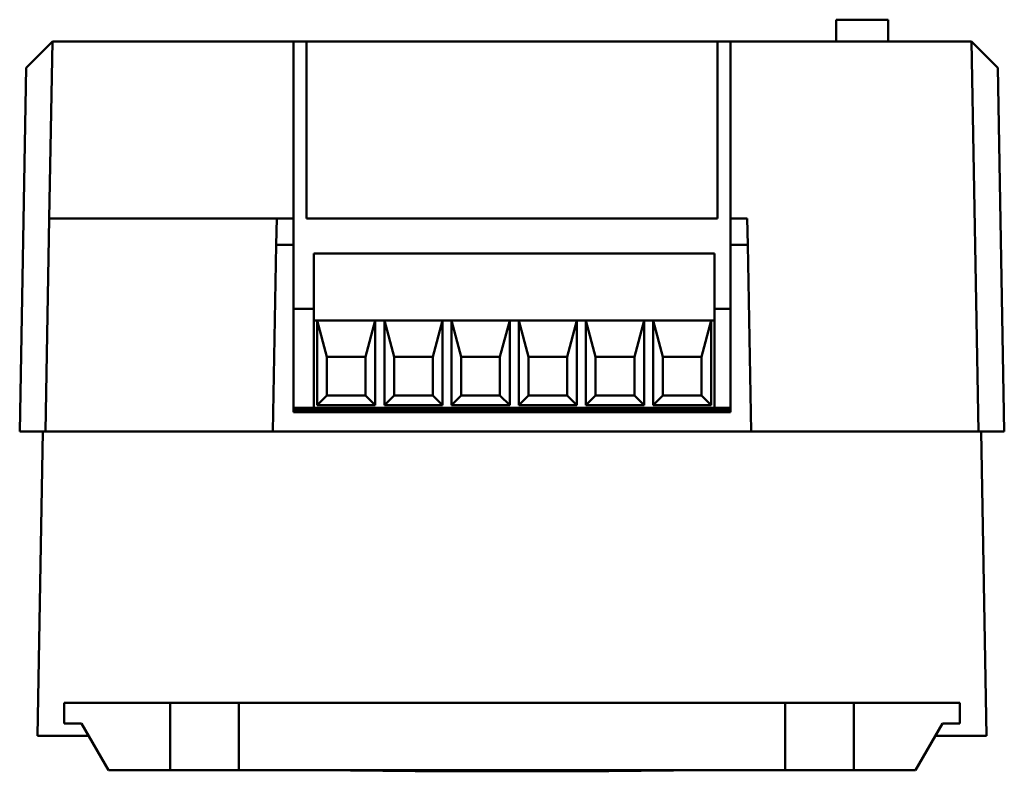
# Model space of a CAD drawing. Header units: millimetres. Extents: x 42 to 271, y 185 to 377.
# Tile 2 of 2: x 195 to 271, y 319 to 377. Entities that reach past the tile are written whole.
import ezdxf

# ---------------------------------------------------------------- set-up
doc = ezdxf.new("R2010")
doc.units = ezdxf.units.MM
doc.header["$LTSCALE"] = 1.5
doc.layers.add('Arêtes visibles(celduc)', color=7, linetype='Continuous', lineweight=50)

msp = doc.modelspace()

# ---------------------------------------------------------------- linework, layer by layer
at = {"layer": 'Arêtes visibles(celduc)'}
for p, q in [((257.867, 376.874), (261.867, 376.874)), ((257.867, 375.174), (257.867, 376.874)), ((261.867, 375.174), (261.867, 376.874)), ((195.194, 373.174), (197.194, 375.174)), ((196.955, 361.474), (197.194, 375.174)), ((197.194, 375.174), (215.867, 375.174)), ((215.867, 375.174), (216.867, 375.174)), ((215.867, 375.174), (215.867, 361.474)), ((216.867, 375.174), (248.667, 375.174)), ((216.867, 375.174), (216.867, 361.474)), ((248.667, 375.174), (249.667, 375.174)), ((248.667, 361.474), (248.667, 375.174)), ((249.667, 375.174), (249.667, 361.474)), ((267.04, 375.174), (249.667, 375.174)), ((267.04, 375.174), (268.34, 375.174)), ((270.34, 373.174), (268.34, 375.174)), ((268.867, 344.974), (268.34, 375.174)), ((194.667, 344.974), (195.159, 373.174)), ((195.159, 373.174), (195.194, 373.174)), ((270.375, 373.174), (270.34, 373.174)), ((270.867, 344.974), (270.375, 373.174)), ((196.955, 361.474), (196.667, 344.974)), ((196.955, 361.474), (198.255, 361.474)), ((198.255, 361.474), (214.555, 361.474)), ((214.519, 359.438), (214.555, 361.474)), ((214.555, 361.474), (215.867, 361.474)), ((215.867, 361.474), (215.867, 359.438)), ((216.867, 361.474), (248.667, 361.474)), ((249.667, 359.438), (249.667, 361.474)), ((250.979, 361.474), (249.667, 361.474)), ((250.979, 361.474), (251.014, 359.438)), ((214.267, 344.974), (214.519, 359.438)), ((215.867, 359.438), (214.519, 359.438)), ((215.867, 346.474), (215.867, 359.438)), ((249.667, 359.438), (249.667, 346.474)), ((251.014, 359.438), (249.667, 359.438)), ((251.267, 344.974), (251.014, 359.438)), ((217.437, 358.774), (248.437, 358.774)), ((217.437, 353.574), (217.437, 358.774)), ((248.437, 353.574), (248.437, 358.774)), ((217.437, 354.474), (215.867, 354.474)), ((249.667, 354.474), (248.437, 354.474)), ((217.437, 353.574), (217.687, 353.574)), ((217.437, 346.808), (217.437, 353.574)), ((217.687, 353.574), (217.687, 347.024)), ((217.687, 353.574), (218.437, 350.774)), ((222.187, 353.574), (217.687, 353.574)), ((221.437, 350.774), (222.187, 353.574)), ((222.187, 353.574), (222.887, 353.574)), ((222.187, 347.024), (222.187, 353.574)), ((222.887, 353.574), (222.887, 347.024)), ((222.887, 353.574), (223.637, 350.774)), ((227.387, 353.574), (222.887, 353.574)), ((226.637, 350.774), (227.387, 353.574)), ((227.387, 353.574), (228.087, 353.574)), ((227.387, 347.024), (227.387, 353.574)), ((228.087, 353.574), (228.087, 347.024)), ((228.087, 353.574), (228.837, 350.774)), ((232.587, 353.574), (228.087, 353.574)), ((231.837, 350.774), (232.587, 353.574)), ((232.587, 353.574), (233.287, 353.574)), ((232.587, 347.024), (232.587, 353.574)), ((233.287, 353.574), (233.287, 347.024)), ((233.287, 353.574), (234.037, 350.774)), ((237.787, 353.574), (233.287, 353.574)), ((237.037, 350.774), (237.787, 353.574)), ((237.787, 353.574), (238.487, 353.574)), ((237.787, 347.024), (237.787, 353.574)), ((238.487, 353.574), (238.487, 347.024)), ((238.487, 353.574), (239.237, 350.774)), ((242.987, 353.574), (238.487, 353.574)), ((242.237, 350.774), (242.987, 353.574)), ((242.987, 353.574), (243.687, 353.574)), ((242.987, 347.024), (242.987, 353.574)), ((243.687, 353.574), (243.687, 347.024)), ((243.687, 353.574), (244.437, 350.774)), ((248.187, 353.574), (243.687, 353.574)), ((247.437, 350.774), (248.187, 353.574)), ((248.187, 347.024), (248.187, 353.574)), ((248.187, 353.574), (248.437, 353.574)), ((248.437, 346.808), (248.437, 353.574)), ((218.437, 347.774), (218.437, 350.774)), ((218.437, 350.774), (221.437, 350.774)), ((221.437, 350.774), (221.437, 347.774)), ((223.637, 347.774), (223.637, 350.774)), ((223.637, 350.774), (226.637, 350.774)), ((226.637, 350.774), (226.637, 347.774)), ((228.837, 347.774), (228.837, 350.774)), ((228.837, 350.774), (231.837, 350.774)), ((231.837, 350.774), (231.837, 347.774)), ((234.037, 347.774), (234.037, 350.774)), ((234.037, 350.774), (237.037, 350.774)), ((237.037, 350.774), (237.037, 347.774)), ((239.237, 347.774), (239.237, 350.774)), ((239.237, 350.774), (242.237, 350.774)), ((242.237, 350.774), (242.237, 347.774)), ((244.437, 347.774), (244.437, 350.774)), ((244.437, 350.774), (247.437, 350.774)), ((247.437, 350.774), (247.437, 347.774)), ((217.687, 347.024), (218.437, 347.774)), ((221.437, 347.774), (218.437, 347.774)), ((221.437, 347.774), (222.187, 347.024)), ((222.887, 347.024), (223.637, 347.774)), ((226.637, 347.774), (223.637, 347.774)), ((226.637, 347.774), (227.387, 347.024)), ((228.087, 347.024), (228.837, 347.774)), ((231.837, 347.774), (228.837, 347.774)), ((231.837, 347.774), (232.587, 347.024)), ((233.287, 347.024), (234.037, 347.774)), ((237.037, 347.774), (234.037, 347.774)), ((237.037, 347.774), (237.787, 347.024)), ((238.487, 347.024), (239.237, 347.774)), ((242.237, 347.774), (239.237, 347.774)), ((242.237, 347.774), (242.987, 347.024)), ((243.687, 347.024), (244.437, 347.774)), ((247.437, 347.774), (244.437, 347.774)), ((247.437, 347.774), (248.187, 347.024)), ((249.667, 346.808), (215.867, 346.808)), ((217.687, 347.024), (222.187, 347.024)), ((222.887, 347.024), (227.387, 347.024)), ((228.087, 347.024), (232.587, 347.024)), ((233.287, 347.024), (237.787, 347.024)), ((238.487, 347.024), (242.987, 347.024)), ((243.687, 347.024), (248.187, 347.024)), ((215.867, 346.646), (249.667, 346.646)), ((249.667, 346.474), (215.867, 346.474)), ((194.667, 344.974), (196.453, 344.974)), ((196.453, 344.974), (196.042, 321.424)), ((196.453, 344.974), (197.753, 344.974)), ((214.267, 344.974), (197.753, 344.974)), ((251.267, 344.974), (214.267, 344.974)), ((267.781, 344.974), (251.267, 344.974)), ((267.781, 344.974), (269.081, 344.974)), ((269.492, 321.424), (269.081, 344.974)), ((269.081, 344.974), (270.867, 344.974)), ((198.117, 323.974), (206.317, 323.974)), ((198.117, 322.374), (198.117, 323.974)), ((206.317, 323.974), (211.617, 323.974)), ((206.317, 318.774), (206.317, 323.974)), ((211.617, 323.974), (253.917, 323.974)), ((211.617, 323.974), (211.617, 318.774)), ((253.917, 323.974), (259.217, 323.974)), ((253.917, 318.774), (253.917, 323.974)), ((259.217, 323.974), (267.417, 323.974)), ((259.217, 323.974), (259.217, 318.774)), ((267.417, 323.974), (267.417, 322.374)), ((199.461, 322.374), (198.117, 322.374)), ((201.54, 318.774), (199.461, 322.374)), ((266.072, 322.374), (263.994, 318.774)), ((267.417, 322.374), (266.072, 322.374)), ((197.342, 321.424), (196.042, 321.424)), ((200.01, 321.424), (197.342, 321.424)), ((268.192, 321.424), (265.524, 321.424)), ((269.492, 321.424), (268.192, 321.424)), ((206.317, 318.774), (201.54, 318.774)), ((211.617, 318.774), (206.317, 318.774)), ((253.917, 318.774), (211.617, 318.774)), ((225.267, 318.674), (217.767, 318.774)), ((240.267, 318.674), (225.267, 318.674)), ((247.767, 318.774), (240.267, 318.674)), ((259.217, 318.774), (253.917, 318.774)), ((263.994, 318.774), (259.217, 318.774))]:
    msp.add_line(p, q, dxfattribs=at)

doc.saveas('drawing.dxf')
